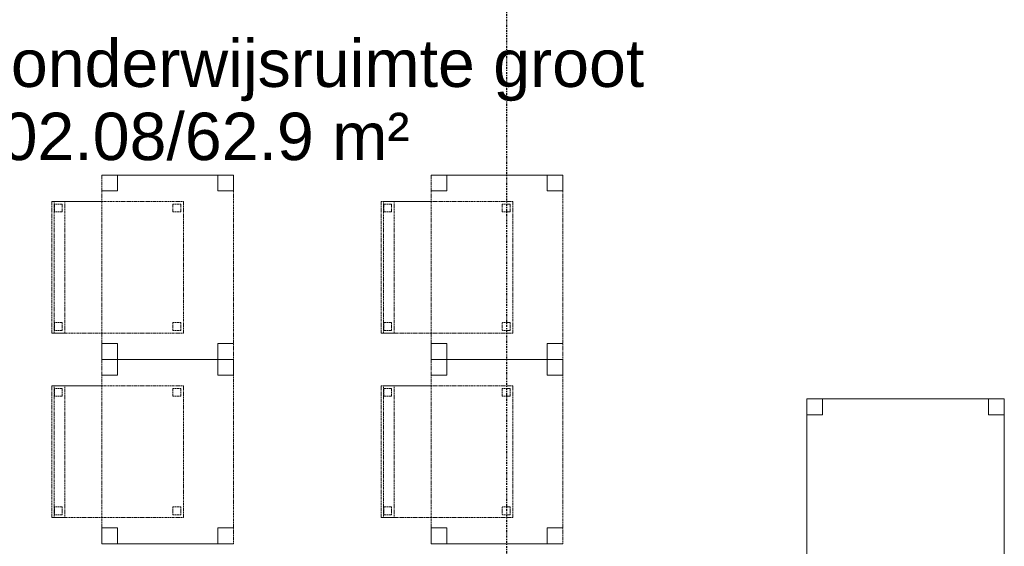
# Model space of a CAD drawing. Header units: millimetres. Extents: x -80560 to 110805, y -11020 to 52719.
# Tile 64 of 184: x 60046 to 63782, y 12490 to 14490. Entities that reach past the tile are written whole.
import ezdxf

# ---------------------------------------------------------------- set-up
doc = ezdxf.new("R2010")
doc.units = ezdxf.units.MM
doc.linetypes.add('CENTER2', pattern=[20, 8, -4, 4, -4])
doc.linetypes.add('DASHED2', pattern=[6, 4, -2])
for name, color, linetype, lineweight in [('A-AREA-IDEN', 2, 'Continuous', 9), ('I-FURN', 30, 'Continuous', 18), ('S-GRID', 1, 'Continuous', 9)]:
    doc.layers.add(name, color=color, linetype=linetype, lineweight=lineweight)
doc.styles.add('Arial', font='arial.ttf', dxfattribs={"height": 180})

# ---------------------------------------------------------------- blocks, each defined once
blk = doc.blocks.new('82_tafel1 - tafel 750x1500x700 2-30664861-DO_01 eerste verdieping')
at = {"layer": 'I-FURN', "linetype": 'DASHED2'}
for p, q in [((-750, -375), (-750, 375)), ((-750, 375), (750, 375)), ((750, 375), (-750, 375)), ((-750, 375), (-750, -375)), ((-750, 375), (-750, 315)), ((-690, 375), (-750, 375)), ((-690, 315), (-690, 375)), ((-690, 375), (690, 375)), ((-690, 375), (-690, 315)), ((690, 375), (690, 315)), ((690, 315), (690, 375)), ((750, 375), (690, 375)), ((750, 375), (750, -375)), ((750, -375), (750, 375)), ((750, 315), (750, 375)), ((-750, -315), (-750, 315)), ((-750, 315), (-690, 315)), ((-690, 315), (-750, 315)), ((690, 315), (750, 315)), ((750, 315), (690, 315)), ((750, 315), (750, -315)), ((-690, -315), (-750, -315)), ((-750, -315), (-690, -315)), ((-750, -315), (-750, -375)), ((-690, -375), (-690, -315)), ((-690, -315), (-690, -375)), ((750, -315), (690, -315)), ((690, -315), (690, -375)), ((690, -375), (690, -315)), ((690, -315), (750, -315)), ((750, -375), (750, -315)), ((750, -375), (-750, -375)), ((-750, -375), (750, -375)), ((-750, -375), (-690, -375)), ((690, -375), (-690, -375)), ((690, -375), (750, -375))]:
    blk.add_line(p, q, dxfattribs=at)
blk = doc.blocks.new('82_tafel1 - tafel 500x700 2-30664860-DO_01 eerste verdieping')
at = {"layer": 'I-FURN', "linetype": 'DASHED2'}
for p, q in [((-350, -250), (-350, 250)), ((-350, 250), (350, 250)), ((350, 250), (-350, 250)), ((-350, 250), (-350, -250)), ((-350, 250), (-350, 190)), ((-290, 250), (-350, 250)), ((-290, 190), (-290, 250)), ((-290, 250), (290, 250)), ((-290, 250), (-290, 190)), ((290, 250), (290, 190)), ((290, 190), (290, 250)), ((350, 250), (290, 250)), ((350, 250), (350, -250)), ((350, -250), (350, 250)), ((350, 190), (350, 250)), ((-350, -190), (-350, 190)), ((-350, 190), (-290, 190)), ((-290, 190), (-350, 190)), ((290, 190), (350, 190)), ((350, 190), (290, 190)), ((350, 190), (350, -190)), ((-290, -190), (-350, -190)), ((-350, -190), (-290, -190)), ((-350, -190), (-350, -250)), ((-290, -250), (-290, -190)), ((-290, -190), (-290, -250)), ((350, -190), (290, -190)), ((290, -190), (290, -250)), ((290, -250), (290, -190)), ((290, -190), (350, -190)), ((350, -250), (350, -190)), ((350, -250), (-350, -250)), ((-350, -250), (350, -250)), ((-350, -250), (-290, -250)), ((290, -250), (-290, -250)), ((290, -250), (350, -250))]:
    blk.add_line(p, q, dxfattribs=at)
blk = doc.blocks.new('82_zitmeubel - stoel 500x500-V33-DO_01 eerste verdieping')
at = {"layer": 'I-FURN', "linetype": 'DASHED2'}
for p, q in [((-192.1, 263), (-192.1, 73)), ((-192.1, 254.1), (-192.1, 263)), ((307.9, 263), (-192.1, 263)), ((307.9, 263), (-192.1, 263)), ((307.9, 73), (307.9, 263)), ((307.9, 263), (307.9, 254.1)), ((-192.1, 213), (-192.1, 254.1)), ((-192.1, 254.1), (307.9, 254.1)), ((-182.1, 252), (-182.1, 224)), ((-182.1, 224), (-182.1, 252)), ((-153.1, 253), (-181.1, 253)), ((-181.1, 253), (-153.1, 253)), ((-152.1, 224), (-152.1, 252)), ((-152.1, 252), (-152.1, 224)), ((267.9, 252), (267.9, 224)), ((267.9, 224), (267.9, 252)), ((296.9, 253), (268.9, 253)), ((268.9, 253), (296.9, 253)), ((297.9, 224), (297.9, 252)), ((297.9, 252), (297.9, 224)), ((307.9, 254.1), (307.9, 213)), ((-192.1, 73), (-192.1, 213)), ((-192.1, 213), (307.9, 213)), ((-181.1, 223), (-153.1, 223)), ((-153.1, 223), (-181.1, 223)), ((268.9, 223), (296.9, 223)), ((296.9, 223), (268.9, 223)), ((307.9, 213), (307.9, 73)), ((-192.1, 73), (-192.1, -237)), ((-192.1, -237), (-192.1, 73)), ((307.9, -237), (307.9, 73)), ((307.9, 73), (307.9, -237)), ((-182.1, -198), (-182.1, -226)), ((-182.1, -226), (-182.1, -198)), ((-153.1, -197), (-181.1, -197)), ((-181.1, -197), (-153.1, -197)), ((-152.1, -226), (-152.1, -198)), ((-152.1, -198), (-152.1, -226)), ((267.9, -198), (267.9, -226)), ((267.9, -226), (267.9, -198)), ((296.9, -197), (268.9, -197)), ((268.9, -197), (296.9, -197)), ((297.9, -226), (297.9, -198)), ((297.9, -198), (297.9, -226)), ((307.9, -237), (-192.1, -237)), ((307.9, -237), (-192.1, -237)), ((-181.1, -227), (-153.1, -227)), ((-153.1, -227), (-181.1, -227)), ((268.9, -227), (296.9, -227)), ((296.9, -227), (268.9, -227))]:
    blk.add_line(p, q, dxfattribs=at)
for centre, start, end in [((-181.1, 252), 90, 180), ((-181.1, 252), 90, 180), ((-153.1, 252), 0, 90), ((-153.1, 252), 0, 90), ((268.9, 252), 90, 180), ((268.9, 252), 90, 180), ((296.9, 252), 0, 90), ((296.9, 252), 0, 90), ((-181.1, 224), 180, 270), ((-181.1, 224), 180, 270), ((-153.1, 224), 270, 0), ((-153.1, 224), 270, 0), ((268.9, 224), 180, 270), ((268.9, 224), 180, 270), ((296.9, 224), 270, 0), ((296.9, 224), 270, 0), ((-181.1, -198), 90, 180), ((-181.1, -198), 90, 180), ((-153.1, -198), 0, 90), ((-153.1, -198), 0, 90), ((268.9, -198), 90, 180), ((268.9, -198), 90, 180), ((296.9, -198), 0, 90), ((296.9, -198), 0, 90), ((-181.1, -226), 180, 270), ((-181.1, -226), 180, 270), ((-153.1, -226), 270, 0), ((-153.1, -226), 270, 0), ((268.9, -226), 180, 270), ((268.9, -226), 180, 270), ((296.9, -226), 270, 0), ((296.9, -226), 270, 0)]:
    blk.add_arc(centre, 1, start, end, dxfattribs=at)
blk = doc.blocks.new('82_zitmeubel - stoel 500x500-V181-DO_01 eerste verdieping')
at = {"layer": 'I-FURN', "linetype": 'DASHED2'}
for p, q in [((-192.1, 263), (-192.1, 73)), ((-192.1, 254.1), (-192.1, 263)), ((307.9, 263), (-192.1, 263)), ((307.9, 263), (-192.1, 263)), ((307.9, 73), (307.9, 263)), ((307.9, 263), (307.9, 254.1)), ((-192.1, 213), (-192.1, 254.1)), ((-192.1, 254.1), (307.9, 254.1)), ((-182.1, 252), (-182.1, 224)), ((-182.1, 224), (-182.1, 252)), ((-153.1, 253), (-181.1, 253)), ((-181.1, 253), (-153.1, 253)), ((-152.1, 224), (-152.1, 252)), ((-152.1, 252), (-152.1, 224)), ((267.9, 252), (267.9, 224)), ((267.9, 224), (267.9, 252)), ((296.9, 253), (268.9, 253)), ((268.9, 253), (296.9, 253)), ((297.9, 224), (297.9, 252)), ((297.9, 252), (297.9, 224)), ((307.9, 254.1), (307.9, 213)), ((-192.1, 73), (-192.1, 213)), ((-192.1, 213), (307.9, 213)), ((-181.1, 223), (-153.1, 223)), ((-153.1, 223), (-181.1, 223)), ((268.9, 223), (296.9, 223)), ((296.9, 223), (268.9, 223)), ((307.9, 213), (307.9, 73)), ((-192.1, 73), (-192.1, -237)), ((-192.1, -237), (-192.1, 73)), ((307.9, -237), (307.9, 73)), ((307.9, 73), (307.9, -237)), ((-182.1, -198), (-182.1, -226)), ((-182.1, -226), (-182.1, -198)), ((-153.1, -197), (-181.1, -197)), ((-181.1, -197), (-153.1, -197)), ((-152.1, -226), (-152.1, -198)), ((-152.1, -198), (-152.1, -226)), ((267.9, -198), (267.9, -226)), ((267.9, -226), (267.9, -198)), ((296.9, -197), (268.9, -197)), ((268.9, -197), (296.9, -197)), ((297.9, -226), (297.9, -198)), ((297.9, -198), (297.9, -226)), ((307.9, -237), (-192.1, -237)), ((307.9, -237), (-192.1, -237)), ((-181.1, -227), (-153.1, -227)), ((-153.1, -227), (-181.1, -227)), ((268.9, -227), (296.9, -227)), ((296.9, -227), (268.9, -227))]:
    blk.add_line(p, q, dxfattribs=at)
for centre, start, end in [((-181.1, 252), 90, 180), ((-181.1, 252), 90, 180), ((-153.1, 252), 0, 90), ((-153.1, 252), 0, 90), ((268.9, 252), 90, 180), ((268.9, 252), 90, 180), ((296.9, 252), 0, 90), ((296.9, 252), 0, 90), ((-181.1, 224), 180, 270), ((-181.1, 224), 180, 270), ((-153.1, 224), 270, 0), ((-153.1, 224), 270, 0), ((268.9, 224), 180, 270), ((268.9, 224), 180, 270), ((296.9, 224), 270, 0), ((296.9, 224), 270, 0), ((-181.1, -198), 90, 180), ((-181.1, -198), 90, 180), ((-153.1, -198), 0, 90), ((-153.1, -198), 0, 90), ((268.9, -198), 90, 180), ((268.9, -198), 90, 180), ((296.9, -198), 0, 90), ((296.9, -198), 0, 90), ((-181.1, -226), 180, 270), ((-181.1, -226), 180, 270), ((-153.1, -226), 270, 0), ((-153.1, -226), 270, 330), ((-153.1, -226), 330, 0), ((268.9, -226), 180, 270), ((268.9, -226), 180, 270), ((296.9, -226), 270, 0), ((296.9, -226), 270, 0)]:
    blk.add_arc(centre, 1, start, end, dxfattribs=at)

msp = doc.modelspace()

# ---------------------------------------------------------------- linework, layer by layer
at = {"layer": 'S-GRID', "linetype": 'CENTER2', "lineweight": 25}
msp.add_line((61894.8, 4383.3), (61894.8, 52119.1), dxfattribs=at)

# ---------------------------------------------------------------- block references
at = {"layer": 'I-FURN', "linetype": 'DASHED2', "rotation": 89.99999999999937}
for name, p in [('82_tafel1 - tafel 500x700 2-30664860-DO_01 eerste verdieping', (60607.3, 13550)), ('82_tafel1 - tafel 500x700 2-30664860-DO_01 eerste verdieping', (61857.3, 13550)), ('82_zitmeubel - stoel 500x500-V33-DO_01 eerste verdieping', (60430.3, 13492.1)), ('82_zitmeubel - stoel 500x500-V33-DO_01 eerste verdieping', (61680.3, 13492.1)), ('82_tafel1 - tafel 500x700 2-30664860-DO_01 eerste verdieping', (60607.3, 12850)), ('82_tafel1 - tafel 500x700 2-30664860-DO_01 eerste verdieping', (61857.3, 12850)), ('82_zitmeubel - stoel 500x500-V33-DO_01 eerste verdieping', (60430.3, 12792.1)), ('82_zitmeubel - stoel 500x500-V181-DO_01 eerste verdieping', (61680.3, 12792.1)), ('82_tafel1 - tafel 750x1500x700 2-30664861-DO_01 eerste verdieping', (63407.3, 12300))]:
    msp.add_blockref(name, p, dxfattribs=at)

# ---------------------------------------------------------------- texts
at = {"layer": 'A-AREA-IDEN', "char_height": 180, "attachment_point": 1, "style": 'Arial'}
for s, insert, width in [('Algemene onderwijsruimte groot', (58810.4, 14414.7), 4224.893), ('01.02.08/62.9 m²', (59624, 14136.9), 2260.759)]:
    msp.add_mtext(s, dxfattribs=dict(at, insert=insert, width=width))

doc.saveas('drawing.dxf')
